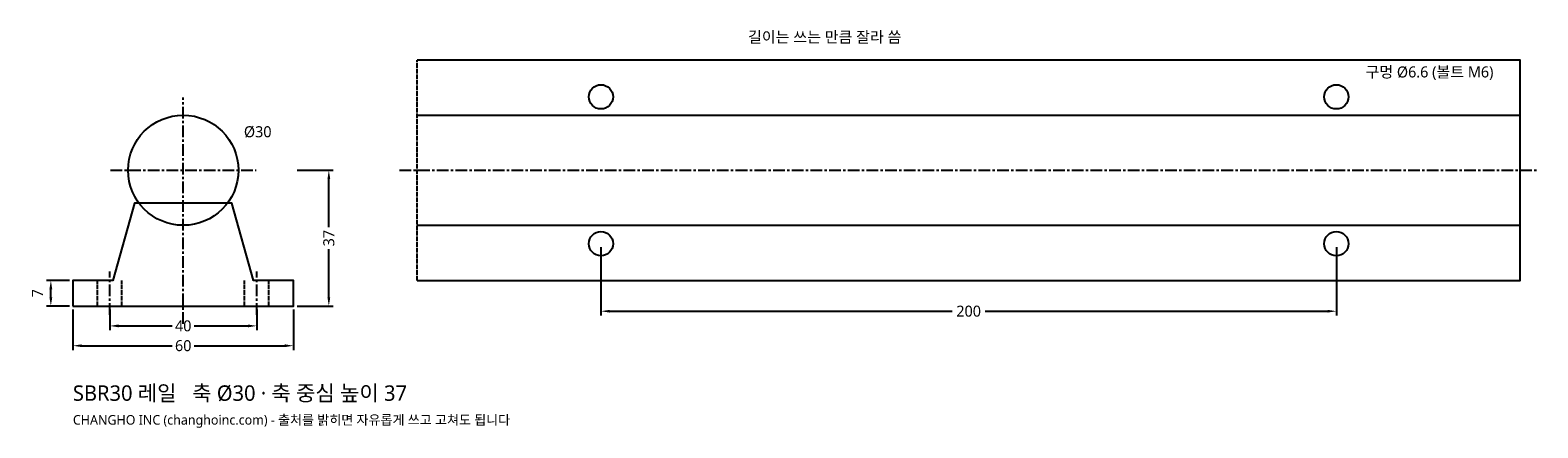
# Model space of a CAD drawing. Header units: millimetres. Extents: x -42 to 368, y -33 to 75.
import ezdxf

# ---------------------------------------------------------------- set-up
doc = ezdxf.new("R2010")
doc.units = ezdxf.units.MM
doc.linetypes.add('CENTER', pattern=[5.08, 3.175, -0.635, 0.635, -0.635])
doc.linetypes.add('DASHED', pattern=[1.524, 1.27, -0.254])
for name, color, linetype in [('문자', 7, 'CONTINUOUS'), ('숨은선', 3, 'DASHED'), ('외형선', 7, 'CONTINUOUS'), ('중심선', 1, 'CENTER'), ('치수', 4, 'CONTINUOUS')]:
    doc.layers.add(name, color=color, linetype=linetype)
doc.styles.add('CH_KOR', font='malgun.ttf')
doc.dimstyles.new('CH_DIM', dxfattribs={"dimtxt": 2.5, "dimasz": 2, "dimexe": 1, "dimexo": 0.8, "dimgap": 0.8, "dimtad": 1, "dimdec": 1, "dimdsep": 46, "dimtxsty": 'CH_KOR', "dimcen": 2.5, "dimclrd": 4, "dimclre": 4, "dimclrt": 4, "dimazin": 3, "dimtfac": 1, "dimtmove": 0, "dimatfit": 3})

# ---------------------------------------------------------------- blocks, each defined once
blk = doc.blocks.new('_CLOSEDFILLED')
at = {"color": 0, "linetype": 'BYBLOCK'}
blk.add_solid([(-1, 0.16), (0, 0), (-1, -0.16)], dxfattribs=at)
blk = doc.blocks.new('*D1')
at = {"color": 4}
for p, q in [((-30, -0.96), (-30, -12)), ((30, -0.96), (30, -12)), ((-27.6, -10.8), (-3, -10.8)), ((3, -10.8), (27.6, -10.8))]:
    blk.add_line(p, q, dxfattribs=at)
at = {"layer": 'Defpoints'}
for p in [(-30, 0), (30, 0), (-30, -10.8)]:
    blk.add_point(p, dxfattribs=at)
at = {"layer": '치수', "color": 4, "xscale": 2.4, "yscale": 2.4, "rotation": 180}
blk.add_blockref('_CLOSEDFILLED', (-30, -10.8), dxfattribs=at)
at = {"layer": '치수', "color": 4, "xscale": 2.4, "yscale": 2.4}
blk.add_blockref('_CLOSEDFILLED', (30, -10.8), dxfattribs=at)
at = {"layer": '치수', "color": 4, "insert": (0, -10.8), "char_height": 3, "attachment_point": 5, "style": 'CH_KOR'}
blk.add_mtext('60', dxfattribs=at)
blk = doc.blocks.new('*D2')
at = {"color": 4}
for p, q in [((-20, -0.96), (-20, -6.6)), ((20, -0.96), (20, -6.6)), ((-17.6, -5.4), (-3, -5.4)), ((3, -5.4), (17.6, -5.4))]:
    blk.add_line(p, q, dxfattribs=at)
at = {"layer": 'Defpoints'}
for p in [(-20, 0), (20, 0), (-20, -5.4)]:
    blk.add_point(p, dxfattribs=at)
at = {"layer": '치수', "color": 4, "xscale": 2.4, "yscale": 2.4, "rotation": 180}
blk.add_blockref('_CLOSEDFILLED', (-20, -5.4), dxfattribs=at)
at = {"layer": '치수', "color": 4, "xscale": 2.4, "yscale": 2.4}
blk.add_blockref('_CLOSEDFILLED', (20, -5.4), dxfattribs=at)
at = {"layer": '치수', "color": 4, "insert": (0, -5.4), "char_height": 3, "attachment_point": 5, "style": 'CH_KOR'}
blk.add_mtext('40', dxfattribs=at)
blk = doc.blocks.new('*D3')
at = {"color": 4}
for p, q in [((30.96, 37), (40.8, 37)), ((39.6, 21.5), (39.6, 34.6)), ((39.6, 2.4), (39.6, 15.5)), ((30.96, 0), (40.8, 0))]:
    blk.add_line(p, q, dxfattribs=at)
at = {"layer": 'Defpoints'}
for p in [(30, 37), (30, 0), (39.6, 0)]:
    blk.add_point(p, dxfattribs=at)
at = {"layer": '치수', "color": 4, "xscale": 2.4, "yscale": 2.4}
for p, rotation in [((39.6, 37), 90), ((39.6, 0), 270)]:
    blk.add_blockref('_CLOSEDFILLED', p, dxfattribs=dict(at, rotation=rotation))
at = {"layer": '치수', "color": 4, "insert": (39.6, 18.5), "char_height": 3, "attachment_point": 5, "rotation": 90, "style": 'CH_KOR'}
blk.add_mtext('37', dxfattribs=at)
blk = doc.blocks.new('*D4')
at = {"color": 4}
for p, q in [((-30.96, 7), (-37.2, 7)), ((-36, 2.4), (-36, 4.6)), ((-30.96, 0), (-37.2, 0))]:
    blk.add_line(p, q, dxfattribs=at)
at = {"layer": 'Defpoints'}
for p in [(-30, 7), (-36, 0), (-30, 0)]:
    blk.add_point(p, dxfattribs=at)
at = {"layer": '치수', "color": 4, "xscale": 2.4, "yscale": 2.4}
for p, rotation in [((-36, 7), 90), ((-36, 0), 270)]:
    blk.add_blockref('_CLOSEDFILLED', p, dxfattribs=dict(at, rotation=rotation))
at = {"layer": '치수', "color": 4, "insert": (-39.66, 3.5), "char_height": 3, "attachment_point": 5, "rotation": 90, "style": 'CH_KOR'}
blk.add_mtext('7', dxfattribs=at)
blk = doc.blocks.new('*D5')
at = {"color": 4}
for p, q in [((113.6, 16.04), (113.6, -2.6)), ((313.6, 16.04), (313.6, -2.6)), ((116, -1.4), (209.1, -1.4)), ((218.1, -1.4), (311.2, -1.4))]:
    blk.add_line(p, q, dxfattribs=at)
at = {"layer": 'Defpoints'}
for p in [(113.6, 17), (313.6, 17), (113.6, -1.4)]:
    blk.add_point(p, dxfattribs=at)
at = {"layer": '치수', "color": 4, "xscale": 2.4, "yscale": 2.4, "rotation": 180}
blk.add_blockref('_CLOSEDFILLED', (113.6, -1.4), dxfattribs=at)
at = {"layer": '치수', "color": 4, "xscale": 2.4, "yscale": 2.4}
blk.add_blockref('_CLOSEDFILLED', (313.6, -1.4), dxfattribs=at)
at = {"layer": '치수', "color": 4, "insert": (213.6, -1.4), "char_height": 3, "attachment_point": 5, "style": 'CH_KOR'}
blk.add_mtext('200', dxfattribs=at)

msp = doc.modelspace()

# ---------------------------------------------------------------- linework, layer by layer
at = {"layer": '숨은선'}
for p, q in [((63.6, 7), (63.6, 67)), ((363.6, 7), (363.6, 67)), ((-23.3, 0), (-23.3, 7)), ((-16.7, 0), (-16.7, 7)), ((16.7, 0), (16.7, 7)), ((23.3, 0), (23.3, 7))]:
    msp.add_line(p, q, dxfattribs=at)
at = {"layer": '외형선'}
for p, q in [((63.6, 52), (363.6, 52)), ((63.6, 22), (363.6, 22))]:
    msp.add_line(p, q, dxfattribs=at)
msp.add_lwpolyline([(63.6, 7), (363.6, 7), (363.6, 67), (63.6, 67)], dxfattribs=at)
msp.add_lwpolyline([(-30, 0), (30, 0), (30, 7), (19.11, 7), (13.25, 28), (-13.25, 28), (-19.11, 7), (-30, 7)], close=True, dxfattribs=at)
for centre, radius in [((113.6, 57), 3.3), ((313.6, 57), 3.3), ((0, 37), 15), ((113.6, 17), 3.3), ((313.6, 17), 3.3)]:
    msp.add_circle(centre, radius, dxfattribs=at)
at = {"layer": '중심선'}
for p, q in [((0, -4.8), (0, 56.8)), ((-19.8, 37), (19.8, 37)), ((58.8, 37), (368.4, 37)), ((-20, -2.4), (-20, 9.4)), ((20, -2.4), (20, 9.4))]:
    msp.add_line(p, q, dxfattribs=at)

# ---------------------------------------------------------------- texts
at = {"layer": '문자', "style": 'CH_KOR'}
for s, height, p in [('길이는 쓰는 만큼 잘라 씀', 3, (153.6, 71.8)), ('구멍 Ø6.6 (볼트 M6)', 3, (321.52, 62.28)), ('Ø30', 3, (16.5, 46)), ('SBR30 레일   축 Ø30 · 축 중심 높이 37', 4.2, (-30, -25.8)), ('CHANGHO INC (changhoinc.com) - 출처를 밝히면 자유롭게 쓰고 고쳐도 됩니다', 2.6, (-30, -32.3))]:
    msp.add_text(s, height=height, dxfattribs=at).set_placement(p)

# ---------------------------------------------------------------- dimensions: what is measured, and where the dimension line sits
at = {"layer": '치수'}
for base, p1, p2, picture, middle in [((39.6, 0), (30, 0), (30, 37), '*D3', (39.6, 18.5)), ((-36, 0), (-30, 0), (-30, 7), '*D4', (-39.66, 3.5))]:
    dim = msp.add_linear_dim(base=base, p1=p1, p2=p2, angle=90, dimstyle='CH_DIM', override={"dimscale": 1.2}, dxfattribs=at)
    dim.commit()
    dim.dimension.update_dxf_attribs({"geometry": picture, "text_midpoint": middle})
for base, p1, p2, picture, middle in [((113.6, -1.4), (113.6, 17), (313.6, 17), '*D5', (213.6, -1.4)), ((-30, -10.8), (-30, 0), (30, 0), '*D1', (0, -10.8)), ((-20, -5.4), (-20, 0), (20, 0), '*D2', (0, -5.4))]:
    dim = msp.add_linear_dim(base=base, p1=p1, p2=p2, dimstyle='CH_DIM', override={"dimscale": 1.2}, dxfattribs=at)
    dim.commit()
    dim.dimension.update_dxf_attribs({"geometry": picture, "text_midpoint": middle})

doc.saveas('drawing.dxf')
